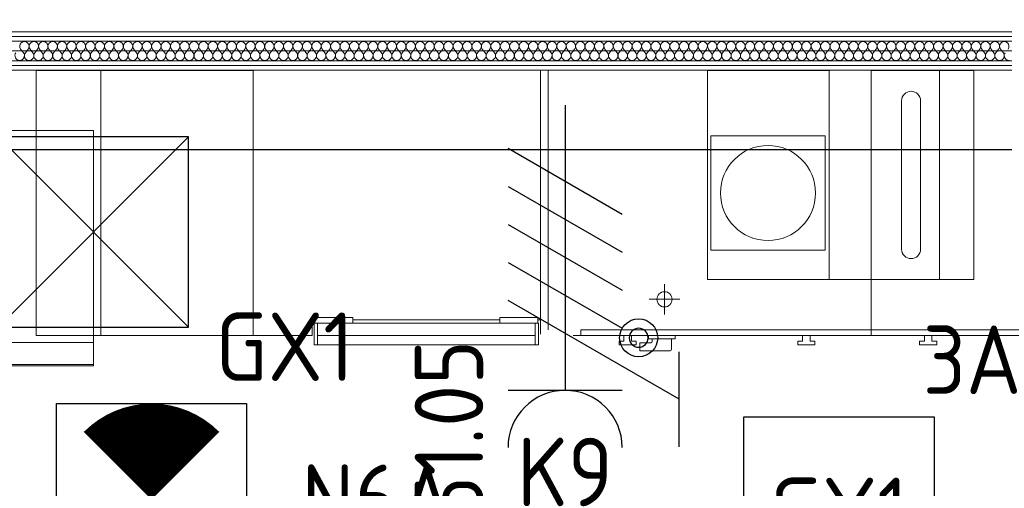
# Model space of a CAD drawing. Header units: millimetres. Extents: x -39149 to 267781, y -2340 to 58540.
# Tile 125 of 244: x 36524 to 39111, y 9050 to 10282. Entities that reach past the tile are written whole.
import ezdxf
from ezdxf.enums import TextEntityAlignment as Align

# ---------------------------------------------------------------- set-up
doc = ezdxf.new("R2010")
doc.units = ezdxf.units.MM
doc.header["$LTSCALE"] = 100
doc.header["$MEASUREMENT"] = 0
for name, color, linetype in [('22 C Binnenwanden', 7, 'Continuous'), ('22 C Binnenwanden Doorsnede-arcering', 7, 'Continuous'), ('22 C Binnenwanden Laagscheidingslijnen', 7, 'Continuous'), ('45 Plafond', 7, 'Continuous'), ('73 Keuken', 7, 'Continuous'), ('AL$1A---_ALGEMEEN--bestaand', 9, 'Continuous'), ('AT73REN-0', 1, 'Continuous'), ('EL6131--_KG', 3, 'Continuous'), ('EL6221--_KRACHT_400', 3, 'Continuous'), ('EL6311--_LICHT_BINNEN', 3, 'Continuous')]:
    doc.layers.add(name, color=color, linetype=linetype)
doc.styles.add('BURO-018', font='isocp.shx', dxfattribs={"height": 180})
doc.styles.add('STABICAD-018', font='ISOCP.SHX', dxfattribs={"height": 1.8})

# ---------------------------------------------------------------- blocks, each defined once
blk = doc.blocks.new('Slab_119_7', base_point=(34211.5, 612.1))
at = {"layer": '45 Plafond', "color": 8, "linetype": 'Continuous', "lineweight": 0}
blk.add_lwpolyline([(34211.5, 612.1, 0.066229), (50336.5, 5152.1), (50336.5, 11626.8), (48610, 11626.8), (48610, 11625), (43211.5, 11625), (43211.5, 5466.1), (41411.5, 5466.1), (41411.5, 10199.6), (34211.5, 10199.6)], format="xyb", close=True, dxfattribs=at)
blk = doc.blocks.new('Slab_152_7', base_point=(61.5, 11625))
at = {"layer": '45 Plafond', "color": 8, "linetype": 'Continuous', "lineweight": 0}
blk.add_lwpolyline([(61.5, 11625), (7161.5, 11625), (7161.5, 7850), (18261.5, 7850), (18261.5, 10250), (18050.2, 10250), (18050.2, 11625), (35849.9, 11625), (35849.9, 11400), (36099.9, 11400), (36099.9, 12175), (39053.2, 12175), (39053.2, 11445), (43211.5, 11445), (43211.5, 10132), (43211.5, 5466.1), (41411.5, 5466.1), (41411.5, 10199.6), (34211.5, 10199.6), (34211.5, 612.1, -0.138201), (61.5, 5162.9)], format="xyb", close=True, dxfattribs=at)
blk = doc.blocks.new('*X955')
at = {"layer": '22 C Binnenwanden Doorsnede-arcering', "color": 8, "linetype": 'Continuous', "lineweight": 0}
for p, q in [((36526.3, 10204.6), (36533.7, 10194.7)), ((36546.1, 10204.6), (36538.7, 10194.7)), ((36551, 10204.6), (36558.5, 10194.7)), ((36570.9, 10204.6), (36563.4, 10194.7)), ((36575.8, 10204.6), (36583.2, 10194.7)), ((36595.6, 10204.6), (36588.2, 10194.7)), ((36600.6, 10204.6), (36608, 10194.7)), ((36620.4, 10204.6), (36613, 10194.7)), ((36625.3, 10204.6), (36632.8, 10194.7)), ((36645.1, 10204.6), (36637.7, 10194.7)), ((36650.1, 10204.6), (36657.5, 10194.7)), ((36669.9, 10204.6), (36662.5, 10194.7)), ((36674.9, 10204.6), (36682.3, 10194.7)), ((36694.7, 10204.6), (36687.2, 10194.7)), ((36699.6, 10204.6), (36707, 10194.7)), ((36719.4, 10204.6), (36712, 10194.7)), ((36724.4, 10204.6), (36731.8, 10194.7)), ((36744.2, 10204.6), (36736.8, 10194.7)), ((36749.1, 10204.6), (36756.6, 10194.7)), ((36769, 10204.6), (36761.5, 10194.7)), ((36773.9, 10204.6), (36781.3, 10194.7)), ((36793.7, 10204.6), (36786.3, 10194.7)), ((36798.7, 10204.6), (36806.1, 10194.7)), ((36818.5, 10204.6), (36811, 10194.7)), ((36823.4, 10204.6), (36830.9, 10194.7)), ((36843.2, 10204.6), (36835.8, 10194.7)), ((36848.2, 10204.6), (36855.6, 10194.7)), ((36868, 10204.6), (36860.6, 10194.7)), ((36873, 10204.6), (36880.4, 10194.7)), ((36892.8, 10204.6), (36885.3, 10194.7)), ((36897.7, 10204.6), (36905.1, 10194.7)), ((36917.5, 10204.6), (36910.1, 10194.7)), ((36922.5, 10204.6), (36929.9, 10194.7)), ((36942.3, 10204.6), (36934.9, 10194.7)), ((36947.2, 10204.6), (36954.7, 10194.7)), ((36967, 10204.6), (36959.6, 10194.7)), ((36972, 10204.6), (36979.4, 10194.7)), ((36991.8, 10204.6), (36984.4, 10194.7)), ((36996.8, 10204.6), (37004.2, 10194.7)), ((37016.6, 10204.6), (37009.1, 10194.7)), ((37021.5, 10204.6), (37029, 10194.7)), ((37041.3, 10204.6), (37033.9, 10194.7)), ((37046.3, 10204.6), (37053.7, 10194.7)), ((37066.1, 10204.6), (37058.7, 10194.7)), ((37071, 10204.6), (37078.5, 10194.7)), ((37090.9, 10204.6), (37083.4, 10194.7)), ((37095.8, 10204.6), (37103.2, 10194.7)), ((37115.6, 10204.6), (37108.2, 10194.7)), ((37120.6, 10204.6), (37128, 10194.7)), ((37140.4, 10204.6), (37133, 10194.7)), ((37145.3, 10204.6), (37152.8, 10194.7)), ((37165.1, 10204.6), (37157.7, 10194.7)), ((37170.1, 10204.6), (37177.5, 10194.7)), ((37189.9, 10204.6), (37182.5, 10194.7)), ((37194.9, 10204.6), (37202.3, 10194.7)), ((37214.7, 10204.6), (37207.2, 10194.7)), ((37219.6, 10204.6), (37227, 10194.7)), ((37239.4, 10204.6), (37232, 10194.7)), ((37244.4, 10204.6), (37251.8, 10194.7)), ((37264.2, 10204.6), (37256.8, 10194.7)), ((37269.1, 10204.6), (37276.6, 10194.7)), ((37289, 10204.6), (37281.5, 10194.7)), ((37293.9, 10204.6), (37301.3, 10194.7)), ((37313.7, 10204.6), (37306.3, 10194.7)), ((37318.7, 10204.6), (37326.1, 10194.7)), ((37338.5, 10204.6), (37331, 10194.7)), ((37343.4, 10204.6), (37350.9, 10194.7)), ((37363.2, 10204.6), (37355.8, 10194.7)), ((37368.2, 10204.6), (37375.6, 10194.7)), ((37388, 10204.6), (37380.6, 10194.7)), ((37393, 10204.6), (37400.4, 10194.7)), ((37412.8, 10204.6), (37405.3, 10194.7)), ((37417.7, 10204.6), (37425.1, 10194.7)), ((37437.5, 10204.6), (37430.1, 10194.7)), ((37442.5, 10204.6), (37449.9, 10194.7)), ((37462.3, 10204.6), (37454.9, 10194.7)), ((37467.2, 10204.6), (37474.7, 10194.7)), ((37487, 10204.6), (37479.6, 10194.7)), ((37492, 10204.6), (37499.4, 10194.7)), ((37511.8, 10204.6), (37504.4, 10194.7)), ((37516.8, 10204.6), (37524.2, 10194.7)), ((37536.6, 10204.6), (37529.1, 10194.7)), ((37541.5, 10204.6), (37549, 10194.7)), ((37561.3, 10204.6), (37553.9, 10194.7)), ((37566.3, 10204.6), (37573.7, 10194.7)), ((37586.1, 10204.6), (37578.7, 10194.7)), ((37591, 10204.6), (37598.5, 10194.7)), ((37610.9, 10204.6), (37603.4, 10194.7)), ((37615.8, 10204.6), (37623.2, 10194.7)), ((37635.6, 10204.6), (37628.2, 10194.7)), ((37640.6, 10204.6), (37648, 10194.7)), ((37660.4, 10204.6), (37653, 10194.7)), ((37665.3, 10204.6), (37672.8, 10194.7)), ((37685.1, 10204.6), (37677.7, 10194.7)), ((37690.1, 10204.6), (37697.5, 10194.7)), ((37709.9, 10204.6), (37702.5, 10194.7)), ((37714.9, 10204.6), (37722.3, 10194.7)), ((37734.7, 10204.6), (37727.2, 10194.7)), ((37739.6, 10204.6), (37747, 10194.7)), ((37759.4, 10204.6), (37752, 10194.7)), ((37764.4, 10204.6), (37771.8, 10194.7)), ((37784.2, 10204.6), (37776.8, 10194.7)), ((37789.1, 10204.6), (37796.6, 10194.7)), ((37809, 10204.6), (37801.5, 10194.7)), ((37813.9, 10204.6), (37821.3, 10194.7)), ((37833.7, 10204.6), (37826.3, 10194.7)), ((37838.7, 10204.6), (37846.1, 10194.7)), ((37858.5, 10204.6), (37851, 10194.7)), ((37863.4, 10204.6), (37870.9, 10194.7)), ((37883.2, 10204.6), (37875.8, 10194.7)), ((37888.2, 10204.6), (37895.6, 10194.7)), ((37908, 10204.6), (37900.6, 10194.7)), ((37913, 10204.6), (37920.4, 10194.7)), ((37932.8, 10204.6), (37925.3, 10194.7)), ((37937.7, 10204.6), (37945.1, 10194.7)), ((37957.5, 10204.6), (37950.1, 10194.7)), ((37962.5, 10204.6), (37969.9, 10194.7)), ((37982.3, 10204.6), (37974.9, 10194.7)), ((37987.2, 10204.6), (37994.7, 10194.7)), ((38007, 10204.6), (37999.6, 10194.7)), ((38012, 10204.6), (38019.4, 10194.7)), ((38031.8, 10204.6), (38024.4, 10194.7)), ((38036.8, 10204.6), (38044.2, 10194.7)), ((38056.6, 10204.6), (38049.1, 10194.7)), ((38061.5, 10204.6), (38069, 10194.7)), ((38081.3, 10204.6), (38073.9, 10194.7)), ((38086.3, 10204.6), (38093.7, 10194.7)), ((38106.1, 10204.6), (38098.7, 10194.7)), ((38111, 10204.6), (38118.5, 10194.7)), ((38130.9, 10204.6), (38123.4, 10194.7)), ((38135.8, 10204.6), (38143.2, 10194.7)), ((38155.6, 10204.6), (38148.2, 10194.7)), ((38160.6, 10204.6), (38168, 10194.7)), ((38180.4, 10204.6), (38173, 10194.7)), ((38185.3, 10204.6), (38192.8, 10194.7)), ((38205.1, 10204.6), (38197.7, 10194.7)), ((38210.1, 10204.6), (38217.5, 10194.7)), ((38229.9, 10204.6), (38222.5, 10194.7)), ((38234.9, 10204.6), (38242.3, 10194.7)), ((38254.7, 10204.6), (38247.2, 10194.7)), ((38259.6, 10204.6), (38267, 10194.7)), ((38279.4, 10204.6), (38272, 10194.7)), ((38284.4, 10204.6), (38291.8, 10194.7)), ((38304.2, 10204.6), (38296.8, 10194.7)), ((38309.1, 10204.6), (38316.6, 10194.7)), ((38329, 10204.6), (38321.5, 10194.7)), ((38333.9, 10204.6), (38341.3, 10194.7)), ((38353.7, 10204.6), (38346.3, 10194.7)), ((38358.7, 10204.6), (38366.1, 10194.7)), ((38378.5, 10204.6), (38371, 10194.7)), ((38383.4, 10204.6), (38390.9, 10194.7)), ((38403.2, 10204.6), (38395.8, 10194.7)), ((38408.2, 10204.6), (38415.6, 10194.7)), ((38428, 10204.6), (38420.6, 10194.7)), ((38433, 10204.6), (38440.4, 10194.7)), ((38452.8, 10204.6), (38445.3, 10194.7)), ((38457.7, 10204.6), (38465.1, 10194.7)), ((38477.5, 10204.6), (38470.1, 10194.7)), ((38482.5, 10204.6), (38489.9, 10194.7)), ((38502.3, 10204.6), (38494.9, 10194.7)), ((38507.2, 10204.6), (38514.7, 10194.7)), ((38527, 10204.6), (38519.6, 10194.7)), ((38532, 10204.6), (38539.4, 10194.7)), ((38551.8, 10204.6), (38544.4, 10194.7)), ((38556.8, 10204.6), (38564.2, 10194.7)), ((38576.6, 10204.6), (38569.1, 10194.7)), ((38581.5, 10204.6), (38589, 10194.7)), ((38601.3, 10204.6), (38593.9, 10194.7)), ((38606.3, 10204.6), (38613.7, 10194.7)), ((38626.1, 10204.6), (38618.7, 10194.7)), ((38631, 10204.6), (38638.5, 10194.7)), ((38650.9, 10204.6), (38643.4, 10194.7)), ((38655.8, 10204.6), (38663.2, 10194.7)), ((38675.6, 10204.6), (38668.2, 10194.7)), ((38680.6, 10204.6), (38688, 10194.7)), ((38700.4, 10204.6), (38693, 10194.7)), ((38705.3, 10204.6), (38712.8, 10194.7)), ((38725.1, 10204.6), (38717.7, 10194.7)), ((38730.1, 10204.6), (38737.5, 10194.7)), ((38749.9, 10204.6), (38742.5, 10194.7)), ((38754.9, 10204.6), (38762.3, 10194.7)), ((38774.7, 10204.6), (38767.2, 10194.7)), ((38779.6, 10204.6), (38787, 10194.7)), ((38799.4, 10204.6), (38792, 10194.7)), ((38804.4, 10204.6), (38811.8, 10194.7)), ((38824.2, 10204.6), (38816.8, 10194.7)), ((38829.1, 10204.6), (38836.6, 10194.7)), ((38849, 10204.6), (38841.5, 10194.7)), ((38853.9, 10204.6), (38861.3, 10194.7)), ((38873.7, 10204.6), (38866.3, 10194.7)), ((38878.7, 10204.6), (38886.1, 10194.7)), ((38898.5, 10204.6), (38891, 10194.7)), ((38903.4, 10204.6), (38910.9, 10194.7)), ((38923.2, 10204.6), (38915.8, 10194.7)), ((38928.2, 10204.6), (38935.6, 10194.7)), ((38948, 10204.6), (38940.6, 10194.7)), ((38953, 10204.6), (38960.4, 10194.7)), ((38972.8, 10204.6), (38965.3, 10194.7)), ((38977.7, 10204.6), (38985.1, 10194.7)), ((38997.5, 10204.6), (38990.1, 10194.7)), ((39002.5, 10204.6), (39009.9, 10194.7)), ((39022.3, 10204.6), (39014.9, 10194.7)), ((39027.2, 10204.6), (39034.7, 10194.7)), ((39047, 10204.6), (39039.6, 10194.7)), ((39052, 10204.6), (39059.4, 10194.7)), ((39071.8, 10204.6), (39064.4, 10194.7)), ((39076.8, 10204.6), (39084.2, 10194.7)), ((39096.6, 10204.6), (39089.1, 10194.7)), ((39101.5, 10204.6), (39109, 10194.7))]:
    blk.add_line(p, q, dxfattribs=at)
for centre, start, end in [((36536.2, 10212), 323.1301, 216.8699), ((36561, 10212), 323.1301, 216.8699), ((36585.7, 10212), 323.1301, 216.8699), ((36610.5, 10212), 323.1301, 216.8699), ((36635.2, 10212), 323.1301, 216.8699), ((36660, 10212), 323.1301, 216.8699), ((36684.8, 10212), 323.1301, 216.8699), ((36709.5, 10212), 323.1301, 216.8699), ((36734.3, 10212), 323.1301, 216.8699), ((36759, 10212), 323.1301, 216.8699), ((36783.8, 10212), 323.1301, 216.8699), ((36808.6, 10212), 323.1301, 216.8699), ((36833.3, 10212), 323.1301, 216.8699), ((36858.1, 10212), 323.1301, 216.8699), ((36882.9, 10212), 323.1301, 216.8699), ((36907.6, 10212), 323.1301, 216.8699), ((36932.4, 10212), 323.1301, 216.8699), ((36957.1, 10212), 323.1301, 216.8699), ((36981.9, 10212), 323.1301, 216.8699), ((37006.7, 10212), 323.1301, 216.8699), ((37031.4, 10212), 323.1301, 216.8699), ((37056.2, 10212), 323.1301, 216.8699), ((37081, 10212), 323.1301, 216.8699), ((37105.7, 10212), 323.1301, 216.8699), ((37130.5, 10212), 323.1301, 216.8699), ((37155.2, 10212), 323.1301, 216.8699), ((37180, 10212), 323.1301, 216.8699), ((37204.8, 10212), 323.1301, 216.8699), ((37229.5, 10212), 323.1301, 216.8699), ((37254.3, 10212), 323.1301, 216.8699), ((37279, 10212), 323.1301, 216.8699), ((37303.8, 10212), 323.1301, 216.8699), ((37328.6, 10212), 323.1301, 216.8699), ((37353.3, 10212), 323.1301, 216.8699), ((37378.1, 10212), 323.1301, 216.8699), ((37402.9, 10212), 323.1301, 216.8699), ((37427.6, 10212), 323.1301, 216.8699), ((37452.4, 10212), 323.1301, 216.8699), ((37477.1, 10212), 323.1301, 216.8699), ((37501.9, 10212), 323.1301, 216.8699), ((37526.7, 10212), 323.1301, 216.8699), ((37551.4, 10212), 323.1301, 216.8699), ((37576.2, 10212), 323.1301, 216.8699), ((37601, 10212), 323.1301, 216.8699), ((37625.7, 10212), 323.1301, 216.8699), ((37650.5, 10212), 323.1301, 216.8699), ((37675.2, 10212), 323.1301, 216.8699), ((37700, 10212), 323.1301, 216.8699), ((37724.8, 10212), 323.1301, 216.8699), ((37749.5, 10212), 323.1301, 216.8699), ((37774.3, 10212), 323.1301, 216.8699), ((37799, 10212), 323.1301, 216.8699), ((37823.8, 10212), 323.1301, 216.8699), ((37848.6, 10212), 323.1301, 216.8699), ((37873.3, 10212), 323.1301, 216.8699), ((37898.1, 10212), 323.1301, 216.8699), ((37922.9, 10212), 323.1301, 216.8699), ((37947.6, 10212), 323.1301, 216.8699), ((37972.4, 10212), 323.1301, 216.8699), ((37997.1, 10212), 323.1301, 216.8699), ((38021.9, 10212), 323.1301, 216.8699), ((38046.7, 10212), 323.1301, 216.8699), ((38071.4, 10212), 323.1301, 216.8699), ((38096.2, 10212), 323.1301, 216.8699), ((38121, 10212), 323.1301, 216.8699), ((38145.7, 10212), 323.1301, 216.8699), ((38170.5, 10212), 323.1301, 216.8699), ((38195.2, 10212), 323.1301, 216.8699), ((38220, 10212), 323.1301, 216.8699), ((38244.8, 10212), 323.1301, 216.8699), ((38269.5, 10212), 323.1301, 216.8699), ((38294.3, 10212), 323.1301, 216.8699), ((38319, 10212), 323.1301, 216.8699), ((38343.8, 10212), 323.1301, 216.8699), ((38368.6, 10212), 323.1301, 216.8699), ((38393.3, 10212), 323.1301, 216.8699), ((38418.1, 10212), 323.1301, 216.8699), ((38442.9, 10212), 323.1301, 216.8699), ((38467.6, 10212), 323.1301, 216.8699), ((38492.4, 10212), 323.1301, 216.8699), ((38517.1, 10212), 323.1301, 216.8699), ((38541.9, 10212), 323.1301, 216.8699), ((38566.7, 10212), 323.1301, 216.8699), ((38591.4, 10212), 323.1301, 216.8699), ((38616.2, 10212), 323.1301, 216.8699), ((38641, 10212), 323.1301, 216.8699), ((38665.7, 10212), 323.1301, 216.8699), ((38690.5, 10212), 323.1301, 216.8699), ((38715.2, 10212), 323.1301, 216.8699), ((38740, 10212), 323.1301, 216.8699), ((38764.8, 10212), 323.1301, 216.8699), ((38789.5, 10212), 323.1301, 216.8699), ((38814.3, 10212), 323.1301, 216.8699), ((38839, 10212), 323.1301, 216.8699), ((38863.8, 10212), 323.1301, 216.8699), ((38888.6, 10212), 323.1301, 216.8699), ((38913.3, 10212), 323.1301, 216.8699), ((38938.1, 10212), 323.1301, 216.8699), ((38962.9, 10212), 323.1301, 216.8699), ((38987.6, 10212), 323.1301, 216.8699), ((39012.4, 10212), 323.1301, 216.8699), ((39037.1, 10212), 323.1301, 216.8699), ((39061.9, 10212), 323.1301, 216.8699), ((39086.7, 10212), 323.1301, 216.8699), ((39111.4, 10212), 323.1301, 216.8699), ((36523.8, 10187.3), 143.1301, 270), ((36523.8, 10187.3), 270, 36.8699), ((36548.6, 10187.3), 143.1301, 270), ((36548.6, 10187.3), 270, 36.8699), ((36573.3, 10187.3), 143.1301, 270), ((36573.3, 10187.3), 270, 36.8699), ((36598.1, 10187.3), 143.1301, 270), ((36598.1, 10187.3), 270, 36.8699), ((36622.9, 10187.3), 143.1301, 270), ((36622.9, 10187.3), 270, 36.8699), ((36647.6, 10187.3), 143.1301, 270), ((36647.6, 10187.3), 270, 36.8699), ((36672.4, 10187.3), 143.1301, 270), ((36672.4, 10187.3), 270, 36.8699), ((36697.1, 10187.3), 143.1301, 270), ((36697.1, 10187.3), 270, 36.8699), ((36721.9, 10187.3), 143.1301, 270), ((36721.9, 10187.3), 270, 36.8699), ((36746.7, 10187.3), 143.1301, 270), ((36746.7, 10187.3), 270, 36.8699), ((36771.4, 10187.3), 143.1301, 270), ((36771.4, 10187.3), 270, 36.8699), ((36796.2, 10187.3), 143.1301, 270), ((36796.2, 10187.3), 270, 36.8699), ((36821, 10187.3), 143.1301, 270), ((36821, 10187.3), 270, 36.8699), ((36845.7, 10187.3), 143.1301, 270), ((36845.7, 10187.3), 270, 36.8699), ((36870.5, 10187.3), 143.1301, 270), ((36870.5, 10187.3), 270, 36.8699), ((36895.2, 10187.3), 143.1301, 270), ((36895.2, 10187.3), 270, 36.8699), ((36920, 10187.3), 143.1301, 270), ((36920, 10187.3), 270, 36.8699), ((36944.8, 10187.3), 143.1301, 270), ((36944.8, 10187.3), 270, 36.8699), ((36969.5, 10187.3), 143.1301, 270), ((36969.5, 10187.3), 270, 36.8699), ((36994.3, 10187.3), 143.1301, 270), ((36994.3, 10187.3), 270, 36.8699), ((37019, 10187.3), 143.1301, 270), ((37019, 10187.3), 270, 36.8699), ((37043.8, 10187.3), 143.1301, 270), ((37043.8, 10187.3), 270, 36.8699), ((37068.6, 10187.3), 143.1301, 270), ((37068.6, 10187.3), 270, 36.8699), ((37093.3, 10187.3), 143.1301, 270), ((37093.3, 10187.3), 270, 36.8699), ((37118.1, 10187.3), 143.1301, 270), ((37118.1, 10187.3), 270, 36.8699), ((37142.9, 10187.3), 143.1301, 270), ((37142.9, 10187.3), 270, 36.8699), ((37167.6, 10187.3), 143.1301, 270), ((37167.6, 10187.3), 270, 36.8699), ((37192.4, 10187.3), 143.1301, 270), ((37192.4, 10187.3), 270, 36.8699), ((37217.1, 10187.3), 143.1301, 270), ((37217.1, 10187.3), 270, 36.8699), ((37241.9, 10187.3), 143.1301, 270), ((37241.9, 10187.3), 270, 36.8699), ((37266.7, 10187.3), 143.1301, 270), ((37266.7, 10187.3), 270, 36.8699), ((37291.4, 10187.3), 143.1301, 270), ((37291.4, 10187.3), 270, 36.8699), ((37316.2, 10187.3), 143.1301, 270), ((37316.2, 10187.3), 270, 36.8699), ((37341, 10187.3), 143.1301, 270), ((37341, 10187.3), 270, 36.8699), ((37365.7, 10187.3), 143.1301, 270), ((37365.7, 10187.3), 270, 36.8699), ((37390.5, 10187.3), 143.1301, 270), ((37390.5, 10187.3), 270, 36.8699), ((37415.2, 10187.3), 143.1301, 270), ((37415.2, 10187.3), 270, 36.8699), ((37440, 10187.3), 143.1301, 270), ((37440, 10187.3), 270, 36.8699), ((37464.8, 10187.3), 143.1301, 270), ((37464.8, 10187.3), 270, 36.8699), ((37489.5, 10187.3), 143.1301, 270), ((37489.5, 10187.3), 270, 36.8699), ((37514.3, 10187.3), 143.1301, 270), ((37514.3, 10187.3), 270, 36.8699), ((37539, 10187.3), 143.1301, 270), ((37539, 10187.3), 270, 36.8699), ((37563.8, 10187.3), 143.1301, 270), ((37563.8, 10187.3), 270, 36.8699), ((37588.6, 10187.3), 143.1301, 270), ((37588.6, 10187.3), 270, 36.8699), ((37613.3, 10187.3), 143.1301, 270), ((37613.3, 10187.3), 270, 36.8699), ((37638.1, 10187.3), 143.1301, 270), ((37638.1, 10187.3), 270, 36.8699), ((37662.9, 10187.3), 143.1301, 270), ((37662.9, 10187.3), 270, 36.8699), ((37687.6, 10187.3), 143.1301, 270), ((37687.6, 10187.3), 270, 36.8699), ((37712.4, 10187.3), 143.1301, 270), ((37712.4, 10187.3), 270, 36.8699), ((37737.1, 10187.3), 143.1301, 270), ((37737.1, 10187.3), 270, 36.8699), ((37761.9, 10187.3), 143.1301, 270), ((37761.9, 10187.3), 270, 36.8699), ((37786.7, 10187.3), 143.1301, 270), ((37786.7, 10187.3), 270, 36.8699), ((37811.4, 10187.3), 143.1301, 270), ((37811.4, 10187.3), 270, 36.8699), ((37836.2, 10187.3), 143.1301, 270), ((37836.2, 10187.3), 270, 36.8699), ((37861, 10187.3), 143.1301, 270), ((37861, 10187.3), 270, 36.8699), ((37885.7, 10187.3), 143.1301, 270), ((37885.7, 10187.3), 270, 36.8699), ((37910.5, 10187.3), 143.1301, 270), ((37910.5, 10187.3), 270, 36.8699), ((37935.2, 10187.3), 143.1301, 270), ((37935.2, 10187.3), 270, 36.8699), ((37960, 10187.3), 143.1301, 270), ((37960, 10187.3), 270, 36.8699), ((37984.8, 10187.3), 143.1301, 270), ((37984.8, 10187.3), 270, 36.8699), ((38009.5, 10187.3), 143.1301, 270), ((38009.5, 10187.3), 270, 36.8699), ((38034.3, 10187.3), 143.1301, 270), ((38034.3, 10187.3), 270, 36.8699), ((38059, 10187.3), 143.1301, 270), ((38059, 10187.3), 270, 36.8699), ((38083.8, 10187.3), 143.1301, 270), ((38083.8, 10187.3), 270, 36.8699), ((38108.6, 10187.3), 143.1301, 270), ((38108.6, 10187.3), 270, 36.8699), ((38133.3, 10187.3), 143.1301, 270), ((38133.3, 10187.3), 270, 36.8699), ((38158.1, 10187.3), 143.1301, 270), ((38158.1, 10187.3), 270, 36.8699), ((38182.9, 10187.3), 143.1301, 270), ((38182.9, 10187.3), 270, 36.8699), ((38207.6, 10187.3), 143.1301, 270), ((38207.6, 10187.3), 270, 36.8699), ((38232.4, 10187.3), 143.1301, 270), ((38232.4, 10187.3), 270, 36.8699), ((38257.1, 10187.3), 143.1301, 270), ((38257.1, 10187.3), 270, 36.8699), ((38281.9, 10187.3), 143.1301, 270), ((38281.9, 10187.3), 270, 36.8699), ((38306.7, 10187.3), 143.1301, 270), ((38306.7, 10187.3), 270, 36.8699), ((38331.4, 10187.3), 143.1301, 270), ((38331.4, 10187.3), 270, 36.8699), ((38356.2, 10187.3), 143.1301, 270), ((38356.2, 10187.3), 270, 36.8699), ((38381, 10187.3), 143.1301, 270), ((38381, 10187.3), 270, 36.8699), ((38405.7, 10187.3), 143.1301, 270), ((38405.7, 10187.3), 270, 36.8699), ((38430.5, 10187.3), 143.1301, 270), ((38430.5, 10187.3), 270, 36.8699), ((38455.2, 10187.3), 143.1301, 270), ((38455.2, 10187.3), 270, 36.8699), ((38480, 10187.3), 143.1301, 270), ((38480, 10187.3), 270, 36.8699), ((38504.8, 10187.3), 143.1301, 270), ((38504.8, 10187.3), 270, 36.8699), ((38529.5, 10187.3), 143.1301, 270), ((38529.5, 10187.3), 270, 36.8699), ((38554.3, 10187.3), 143.1301, 270), ((38554.3, 10187.3), 270, 36.8699), ((38579, 10187.3), 143.1301, 270), ((38579, 10187.3), 270, 36.8699), ((38603.8, 10187.3), 143.1301, 270), ((38603.8, 10187.3), 270, 36.8699), ((38628.6, 10187.3), 143.1301, 270), ((38628.6, 10187.3), 270, 36.8699), ((38653.3, 10187.3), 143.1301, 270), ((38653.3, 10187.3), 270, 36.8699), ((38678.1, 10187.3), 143.1301, 270), ((38678.1, 10187.3), 270, 36.8699), ((38702.9, 10187.3), 143.1301, 270), ((38702.9, 10187.3), 270, 36.8699), ((38727.6, 10187.3), 143.1301, 270), ((38727.6, 10187.3), 270, 36.8699), ((38752.4, 10187.3), 143.1301, 270), ((38752.4, 10187.3), 270, 36.8699), ((38777.1, 10187.3), 143.1301, 270), ((38777.1, 10187.3), 270, 36.8699), ((38801.9, 10187.3), 143.1301, 270), ((38801.9, 10187.3), 270, 36.8699), ((38826.7, 10187.3), 143.1301, 270), ((38826.7, 10187.3), 270, 36.8699), ((38851.4, 10187.3), 143.1301, 270), ((38851.4, 10187.3), 270, 36.8699), ((38876.2, 10187.3), 143.1301, 270), ((38876.2, 10187.3), 270, 36.8699), ((38901, 10187.3), 143.1301, 270), ((38901, 10187.3), 270, 36.8699), ((38925.7, 10187.3), 143.1301, 270), ((38925.7, 10187.3), 270, 36.8699), ((38950.5, 10187.3), 143.1301, 270), ((38950.5, 10187.3), 270, 36.8699), ((38975.2, 10187.3), 143.1301, 270), ((38975.2, 10187.3), 270, 36.8699), ((39000, 10187.3), 143.1301, 270), ((39000, 10187.3), 270, 36.8699), ((39024.8, 10187.3), 143.1301, 270), ((39024.8, 10187.3), 270, 36.8699), ((39049.5, 10187.3), 143.1301, 270), ((39049.5, 10187.3), 270, 36.8699), ((39074.3, 10187.3), 143.1301, 270), ((39074.3, 10187.3), 270, 36.8699), ((39099, 10187.3), 143.1301, 270), ((39099, 10187.3), 270, 36.8699), ((39123.8, 10187.3), 143.1301, 270)]:
    blk.add_arc(centre, 12.4, start, end, dxfattribs=at)
blk = doc.blocks.new('Wall_359_7', base_point=(34211.5, 10199.6))
at = {"layer": '22 C Binnenwanden', "color": 8, "linetype": 'Continuous', "lineweight": 0}
for p, q in [((41449.5, 10249.6), (34161.5, 10249.6)), ((34261.5, 10149.6), (41361.5, 10149.6))]:
    blk.add_line(p, q, dxfattribs=at)
at = {"layer": '22 C Binnenwanden Laagscheidingslijnen', "color": 8, "linetype": 'Continuous', "lineweight": 0}
for p, q in [((41437.5, 10237.6), (34173.5, 10237.6)), ((41385.5, 10225.6), (34185.5, 10225.6)), ((34237.5, 10173.6), (41385.5, 10173.6)), ((34249.5, 10161.6), (41373.5, 10161.6))]:
    blk.add_line(p, q, dxfattribs=at)
at = {"layer": '22 C Binnenwanden', "color": 1, "lineweight": 0}
blk.add_blockref('*X955', (0, 0), dxfattribs=at)
blk = doc.blocks.new('E00018')
at = {"color": 0, "linetype": 'Continuous'}
for p, q in [((-1.768, -1.768), (1.768, 1.768)), ((1.768, -1.768), (-1.768, 1.768))]:
    blk.add_line(p, q, dxfattribs=at)
at = {"color": 0, "linetype": 'Continuous', "const_width": 2.5}
for points in [[(-0.884, 0.884, -0.198912), (0, 1.25, -0.198912), (0.884, 0.884, -1)], [(-0.884, -0.884, 0.198912), (0, -1.25, 0.198912), (0.884, -0.884, 1)]]:
    blk.add_lwpolyline(points, format="xyb", dxfattribs=at)
blk = doc.blocks.new('E00120-NO1')
at = {"color": 0, "linetype": 'Continuous'}
for p, q in [((-2.5, 2.5), (2.5, 2.5)), ((-2.5, -2.5), (-2.5, 2.5)), ((2.5, 2.5), (2.5, -2.5)), ((2.5, -2.5), (-2.5, -2.5))]:
    blk.add_line(p, q, dxfattribs=at)
at = {"color": 0, "zscale": 100}
blk.add_blockref('E00018', (0, 0), dxfattribs=at)
at = {"color": 0, "linetype": 'Continuous', "style": 'BURO-018'}
for tag, p in [('PANEL', (0, 8)), ('CIRCUIT', (0, 5)), ('SUBCIRCUIT', (4.5, 5)), ('LIGHTFIXTURECODE', (0, 0)), ('SWITCHCODE', (4.5, -4.5))]:
    blk.add_attdef(tag, text='', height=1.8, dxfattribs=at).set_placement(p, align=Align.MIDDLE)
blk = doc.blocks.new('E00120')
at = {"color": 0, "linetype": 'Continuous'}
for p, q in [((-2.5, 2.5), (2.5, 2.5)), ((-2.5, -2.5), (-2.5, 2.5)), ((2.5, 2.5), (2.5, -2.5)), ((2.5, -2.5), (-2.5, -2.5))]:
    blk.add_line(p, q, dxfattribs=at)
at = {"color": 0, "linetype": 'Continuous', "style": 'BURO-018'}
for tag, p in [('PANEL', (0, 8)), ('CIRCUIT', (0, 5)), ('SUBCIRCUIT', (4.5, 5)), ('LIGHTFIXTURECODE', (0, 0)), ('SWITCHCODE', (4.5, -4.5))]:
    blk.add_attdef(tag, text='', height=1.8, dxfattribs=at).set_placement(p, align=Align.MIDDLE)
blk = doc.blocks.new('A$C3DB80F69')
at = {"layer": 'AT73REN-0', "color": 9}
for p, q in [((0, 0), (500, 500)), ((0, 500), (500, 0))]:
    blk.add_line(p, q, dxfattribs=at)
blk.add_lwpolyline([(0, 0), (500, 0), (500, 500), (0, 500)], close=True, dxfattribs=at)
blk = doc.blocks.new('111304D')
at = {"layer": 'AL$1A---_ALGEMEEN--bestaand', "color": 0, "linetype": 'Continuous'}
for p, q in [((-3, 9.982), (-3, 7.482)), ((-3, 8.732), (1.5, 6.134)), ((-1.5, 8.5), (1.5, 8.5)), ((0, 1), (0, 8.5)), ((1.5, 5.134), (-1.5, 6.866)), ((1.5, 4.134), (-1.5, 5.866)), ((1.5, 3.134), (-1.5, 4.866)), ((1.5, 2.134), (-1.5, 3.866))]:
    blk.add_line(p, q, dxfattribs=at)
blk.add_lwpolyline([(-1.683, 7.116, 1), (-2.183, 7.116, 1)], format="xyb", close=True, dxfattribs=at)
blk.add_circle((-1.933, 7.116), 0.5, dxfattribs=at)
blk.add_arc((0, 10), 1.5, 180, 0, dxfattribs=at)
at = {"layer": 'AL$1A---_ALGEMEEN--bestaand', "color": 0, "linetype": 'Continuous', "style": 'BURO-018'}
for tag, p in [('CIRCUIT', (0, 12.5)), ('PANEL', (0, 12.5)), ('SUBCIRCUIT', (4.5, 12.5))]:
    blk.add_attdef(tag, text='', height=1.8, dxfattribs=at).set_placement(p, align=Align.MIDDLE)
at = {"layer": 'AL$1A---_ALGEMEEN--bestaand', "color": 0, "linetype": 'Continuous', "style": 'BURO-018', "flags": 1}
for tag, p in [('POWERCODE', (13, 12.5)), ('ARTICLECODE', (0, 0))]:
    blk.add_attdef(tag, text='', height=1.8, dxfattribs=at).set_placement(p, align=Align.MIDDLE)

msp = doc.modelspace()

# ---------------------------------------------------------------- linework, layer by layer
at = {"layer": '73 Keuken', "color": 8, "linetype": 'Continuous', "lineweight": 0}
for p, q in [((36567.4, 9451.6), (36567.4, 10148.6)), ((36567.4, 10148.6), (36737.4, 10148.6)), ((36737.4, 10148.6), (36737.4, 9451.6)), ((37137.4, 10148.6), (36737.4, 10148.6)), ((36737.4, 10148.6), (36737.4, 9451.6)), ((37137.4, 9451.6), (37137.4, 10148.6)), ((37892.4, 10148.6), (37892.4, 9455.1)), ((37912.4, 9466.6), (37912.4, 10148.6)), ((38651.4, 10148.6), (38331.4, 10148.6)), ((38331.4, 10148.6), (38331.4, 9598.6)), ((38651.4, 9598.6), (38651.4, 10148.6)), ((38761.4, 9598.6), (38761.4, 10148.6)), ((38761.4, 10148.6), (38941.4, 10148.6)), ((38941.4, 10148.6), (38941.4, 9598.6)), ((39031.4, 10148.6), (38941.4, 10148.6)), ((38941.4, 10148.6), (38941.4, 9598.6)), ((39031.4, 9598.6), (39031.4, 10148.6)), ((38841.4, 9678.5), (38841.4, 10068.7)), ((38891.4, 10068.7), (38891.4, 9678.5)), ((36717.4, 9990.6), (35164.8, 9990.6)), ((36717.4, 9372.1), (36717.4, 9990.6)), ((38640.4, 9976.1), (38340.4, 9976.1)), ((38340.4, 9976.1), (38340.4, 9676.1)), ((38640.4, 9676.1), (38640.4, 9976.1)), ((38340.4, 9676.1), (38640.4, 9676.1)), ((38218.4, 9586.6), (38218.4, 9506.6)), ((38331.4, 9598.6), (38651.4, 9598.6)), ((38651.4, 9598.6), (38761.4, 9598.6)), ((38941.4, 9598.6), (38761.4, 9598.6)), ((38761.4, 9598.6), (38761.4, 9451.6)), ((38941.4, 9598.6), (39031.4, 9598.6)), ((38178.4, 9546.6), (38258.4, 9546.6)), ((37299.4, 9498.6), (37399.4, 9498.6)), ((37299.4, 9483.6), (37299.4, 9498.6)), ((37399.4, 9498.6), (37399.4, 9483.6)), ((37785.4, 9498.6), (37885.4, 9498.6)), ((37785.4, 9483.6), (37785.4, 9498.6)), ((37885.4, 9498.6), (37885.4, 9483.6)), ((37292.4, 9451.6), (37292.4, 9492.6)), ((37292.4, 9492.6), (37299.4, 9492.6)), ((37887.4, 9483.6), (37297.4, 9483.6)), ((37297.4, 9483.6), (37297.4, 9426.6)), ((37399.4, 9483.6), (37299.4, 9483.6)), ((37306.4, 9426.6), (37306.4, 9483.6)), ((37399.4, 9492.6), (37785.4, 9492.6)), ((37885.4, 9483.6), (37785.4, 9483.6)), ((37878.4, 9426.6), (37878.4, 9483.6)), ((37885.4, 9492.6), (37892.4, 9492.6)), ((37887.4, 9426.6), (37887.4, 9483.6)), ((36737.4, 9451.6), (36567.4, 9451.6)), ((36737.4, 9451.6), (37137.4, 9451.6)), ((37137.4, 9451.6), (37292.4, 9451.6)), ((37306.4, 9451.6), (37878.4, 9451.6)), ((37978.3, 9451.6), (39497.3, 9451.6)), ((37998.3, 9466.6), (39497.3, 9466.6)), ((37998.3, 9451.6), (37998.3, 9466.6)), ((39497.3, 9451.6), (37998.3, 9451.6)), ((38111.4, 9451.6), (38111.4, 9436.6)), ((38131.4, 9436.6), (38131.4, 9451.6)), ((38176.4, 9451.6), (38176.4, 9442.6)), ((38246.4, 9442.6), (38246.4, 9451.6)), ((38581.4, 9451.6), (38581.4, 9436.6)), ((38601.4, 9436.6), (38601.4, 9451.6)), ((38901.4, 9451.6), (38901.4, 9436.6)), ((38921.4, 9436.6), (38921.4, 9451.6)), ((35704.8, 9433.1), (36717.4, 9433.1)), ((36717.4, 9433.1), (36717.4, 9375.1)), ((37297.4, 9426.6), (37887.4, 9426.6)), ((38111.4, 9436.6), (38098.9, 9436.6)), ((38098.9, 9436.6), (38098.9, 9426.6)), ((38098.9, 9426.6), (38143.9, 9426.6)), ((38143.9, 9436.6), (38131.4, 9436.6)), ((38143.9, 9426.6), (38143.9, 9436.6)), ((38153.4, 9411.6), (38153.4, 9432.6)), ((38153.4, 9432.6), (38183.4, 9432.6)), ((38176.4, 9442.6), (38246.4, 9442.6)), ((38186.4, 9435.6), (38186.4, 9442.6)), ((38236.4, 9442.6), (38236.4, 9415.5)), ((38581.4, 9436.6), (38568.9, 9436.6)), ((38568.9, 9436.6), (38568.9, 9426.6)), ((38568.9, 9426.6), (38613.9, 9426.6)), ((38613.9, 9436.6), (38601.4, 9436.6)), ((38613.9, 9426.6), (38613.9, 9436.6)), ((38901.4, 9436.6), (38888.9, 9436.6)), ((38888.9, 9436.6), (38888.9, 9426.6)), ((38888.9, 9426.6), (38933.9, 9426.6)), ((38933.9, 9436.6), (38921.4, 9436.6)), ((38933.9, 9426.6), (38933.9, 9436.6)), ((38233.4, 9411.6), (38153.4, 9411.6)), ((35164.8, 9372.1), (36717.4, 9372.1)), ((36717.4, 9375.1), (35704.8, 9375.1))]:
    msp.add_line(p, q, dxfattribs=at)
for centre, radius in [((38490.4, 9826.1), 125), ((38218.4, 9546.6), 20)]:
    msp.add_circle(centre, radius, dxfattribs=at)
for centre, radius, start, end in [((38866.4, 10068.6), 25, 0.2292, 179.7708), ((38866.4, 9678.6), 25, 180.2292, 359.7708), ((38183.4, 9435.6), 3, 270, 0), ((38232.5, 9415.5), 3.97, 284.1401, 0)]:
    msp.add_arc(centre, radius, start, end, dxfattribs=at)
at = {"layer": 'EL6131--_KG', "linetype": 'Continuous'}
msp.add_line((30496.5, 9940.4), (43086.5, 9940.4), dxfattribs=at)

# ---------------------------------------------------------------- block references
at = {"layer": '22 C Binnenwanden', "color": 1, "lineweight": 0}
msp.add_blockref('Wall_359_7', (34211.5, 10199.6), dxfattribs=at)
at = {"layer": '45 Plafond', "color": 252, "linetype": 'Continuous', "lineweight": 0}
for name, p in [('Slab_152_7', (61.5, 11625)), ('Slab_119_7', (34211.5, 612.1))]:
    msp.add_blockref(name, p, dxfattribs=at)
at = {"layer": 'AT73REN-0'}
msp.add_blockref('A$C3DB80F69', (36467.4, 9473.6), dxfattribs=at)
at = {"layer": 'EL6221--_KRACHT_400', "linetype": 'Continuous'}
ref = msp.add_blockref('111304D', (37957.2, 10157.1), dxfattribs=dict(at, xscale=100, yscale=100, rotation=180))
ref.add_attrib('CIRCUIT', 'K9', dxfattribs={"layer": '0', "color": 1, "linetype": 'ByBlock', "height": 180, "style": 'STABICAD-018'}).set_placement((37957.2, 9092.8), align=Align.MIDDLE)
ref.add_attrib('SUBCIRCUIT', 'E 51.05', dxfattribs={"layer": '0', "color": 1, "linetype": 'ByBlock', "height": 180, "rotation": 90, "style": 'STABICAD-018'}).set_placement((37651.6, 9092.8), align=Align.MIDDLE)
at = {"layer": 'EL6311--_LICHT_BINNEN', "linetype": 'Continuous'}
ref = msp.add_blockref('E00120-NO1', (36870.3, 9022.3), dxfattribs=dict(at, xscale=100, yscale=100, zscale=100))
ref.add_attrib('CIRCUIT', 'GX1', dxfattribs={"layer": '0', "color": 3, "linetype": 'ByBlock', "height": 180, "style": 'BURO-018'}).set_placement((37220.3, 9422.3), align=Align.MIDDLE)
ref.add_attrib('LIGHTFIXTURECODE', 'N6A', dxfattribs={"layer": '0', "color": 3, "linetype": 'ByBlock', "height": 180, "style": 'BURO-018'}).set_placement((37465, 9022.3), align=Align.MIDDLE)
ref.add_attrib('SWITCHCODE', 'a', dxfattribs={"layer": '0', "color": 3, "linetype": 'ByBlock', "height": 180, "style": 'BURO-018'}).set_placement((37220.3, 8622.3), align=Align.MIDDLE)
ref = msp.add_blockref('E00120', (38676.7, 8988), dxfattribs=dict(at, xscale=100, yscale=100, zscale=100))
ref.add_attrib('CIRCUIT', '3A', dxfattribs={"layer": '0', "color": 3, "linetype": 'ByBlock', "height": 180, "style": 'BURO-018'}).set_placement((39026.7, 9388), align=Align.MIDDLE)
ref.add_attrib('LIGHTFIXTURECODE', 'GX1', dxfattribs={"layer": '0', "color": 3, "linetype": 'ByBlock', "height": 180, "style": 'BURO-018'}).set_placement((38676.7, 8988), align=Align.MIDDLE)
ref.add_attrib('SWITCHCODE', 'a', dxfattribs={"layer": '0', "color": 3, "linetype": 'ByBlock', "height": 180, "style": 'BURO-018'}).set_placement((39026.7, 8588), align=Align.MIDDLE)

doc.saveas('drawing.dxf')
